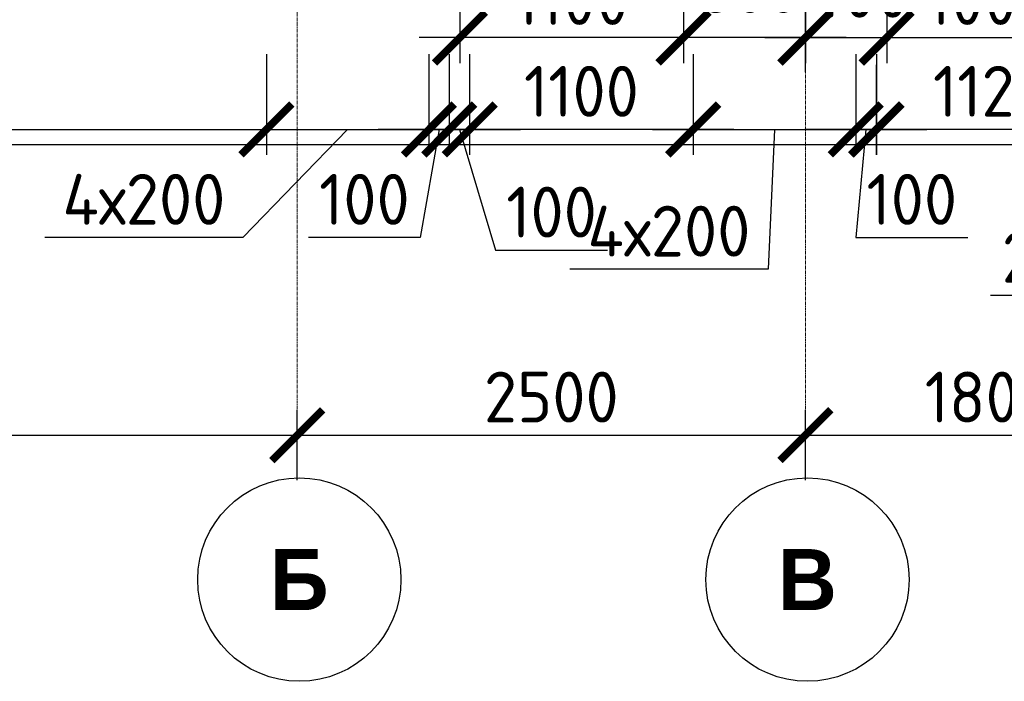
# Model space of a CAD drawing. Header units: millimetres. Extents: x 376598 to 1249954, y -318491 to -22134.
# Tile 211 of 256: x 586111 to 590956, y -35277 to -32024. Entities that reach past the tile are written whole.
import ezdxf

# ---------------------------------------------------------------- set-up
doc = ezdxf.new("R2010")
doc.units = ezdxf.units.MM
doc.linetypes.add('______5', pattern=[1100, 800, -100, 100, -100])
doc.linetypes.add('осевая', pattern=[50.8, 31.75, -6.35, 6.35, -6.35])
doc.layers.add('Оси', color=40, linetype='______5', lineweight=18)
doc.layers.add('РАЗМЕРЫ', color=1, linetype='Continuous', lineweight=9)
doc.layers.add('Размеры _поперечного армирования', color=7, linetype='Continuous')
doc.styles.add('Century Gothic', font='GOTHIC.TTF')
doc.styles.add('GOST-2.304_Type-B', font='GOST_Common.ttf')
doc.dimstyles.new('СПДС', dxfattribs={"dimscale": 100, "dimtxt": 2.5, "dimasz": 2.5, "dimexe": 1.25, "dimexo": 0, "dimtad": 1, "dimdec": 0, "dimtxsty": 'GOST-2.304_Type-B', "dimblk": 'ARCHTICK', "dimcen": 2.5, "dimdle": 2, "dimadec": 0, "dimazin": 2, "dimtfac": 0.75, "dimtdec": 0, "dimtmove": 1, "dimatfit": 3, "dimfxl": 1, "dimtolj": 1, "dimarcsym": 1})

# ---------------------------------------------------------------- blocks, each defined once
blk = doc.blocks.new('NSY101')
at = {"color": 0, "linetype": 'ByBlock', "lineweight": -2}
blk.add_circle((0, 0), 50, dxfattribs=at)
blk = doc.blocks.new('_ArchTick')
at = {"color": 0, "linetype": 'ByBlock', "const_width": 0.15}
blk.add_lwpolyline([(-0.5, -0.5), (0.5, 0.5)], dxfattribs=at)
blk = doc.blocks.new('*D1999')
at = {"layer": 'DEFPOINTS', "color": 0, "lineweight": 0, "transparency": 16777216}
for p in [(587476.9, -34067.2), (587476.9, -34067.2), (582576.9, -34250.4)]:
    blk.add_point(p, dxfattribs=at)
at = {"layer": 'РАЗМЕРЫ', "color": 0, "lineweight": -2, "transparency": 16777216}
for p, q in [((582576.9, -34250.4), (582576.9, -33942.2)), ((587476.9, -34067.2), (587476.9, -33942.2)), ((582376.9, -34067.2), (587676.9, -34067.2))]:
    blk.add_line(p, q, dxfattribs=at)
at = {"layer": 'РАЗМЕРЫ', "color": 0, "lineweight": -2, "transparency": 16777216, "xscale": 250, "yscale": 250, "zscale": 250, "rotation": 180}
blk.add_blockref('_ArchTick', (582576.9, -34067.2), dxfattribs=at)
at = {"layer": 'РАЗМЕРЫ', "color": 0, "lineweight": -2, "transparency": 16777216, "xscale": 250, "yscale": 250, "zscale": 250}
blk.add_blockref('_ArchTick', (587476.9, -34067.2), dxfattribs=at)
at = {"layer": 'РАЗМЕРЫ', "color": 0, "lineweight": 0, "transparency": 16777216, "insert": (585026.9, -33879.7), "char_height": 250, "attachment_point": 5, "style": 'GOST-2.304_Type-B'}
blk.add_mtext('\\A1;4900', dxfattribs=at)
blk = doc.blocks.new('*D2000')
at = {"layer": 'DEFPOINTS', "color": 0, "lineweight": 0, "transparency": 16777216}
for p in [(589976.9, -34067.2), (587476.9, -34288.1), (589976.9, -34288.1)]:
    blk.add_point(p, dxfattribs=at)
at = {"layer": 'РАЗМЕРЫ', "color": 0, "lineweight": -2, "transparency": 16777216}
for p, q in [((587476.9, -34288.1), (587476.9, -33942.2)), ((589976.9, -34288.1), (589976.9, -33942.2)), ((587276.9, -34067.2), (590176.9, -34067.2))]:
    blk.add_line(p, q, dxfattribs=at)
at = {"layer": 'РАЗМЕРЫ', "color": 0, "lineweight": -2, "transparency": 16777216, "xscale": 250, "yscale": 250, "zscale": 250, "rotation": 180}
blk.add_blockref('_ArchTick', (587476.9, -34067.2), dxfattribs=at)
at = {"layer": 'РАЗМЕРЫ', "color": 0, "lineweight": -2, "transparency": 16777216, "xscale": 250, "yscale": 250, "zscale": 250}
blk.add_blockref('_ArchTick', (589976.9, -34067.2), dxfattribs=at)
at = {"layer": 'РАЗМЕРЫ', "color": 0, "lineweight": 0, "transparency": 16777216, "insert": (588726.9, -33879.7), "char_height": 250, "attachment_point": 5, "style": 'GOST-2.304_Type-B'}
blk.add_mtext('\\A1;2500', dxfattribs=at)
blk = doc.blocks.new('*D2001')
at = {"layer": 'DEFPOINTS', "color": 0, "lineweight": 0, "transparency": 16777216}
for p in [(591776.9, -34067.2), (589976.9, -34288.1), (591776.9, -34288.1)]:
    blk.add_point(p, dxfattribs=at)
at = {"layer": 'РАЗМЕРЫ', "color": 0, "lineweight": -2, "transparency": 16777216}
for p, q in [((589976.9, -34288.1), (589976.9, -33942.2)), ((591776.9, -34288.1), (591776.9, -33942.2)), ((589776.9, -34067.2), (591976.9, -34067.2))]:
    blk.add_line(p, q, dxfattribs=at)
at = {"layer": 'РАЗМЕРЫ', "color": 0, "lineweight": -2, "transparency": 16777216, "xscale": 250, "yscale": 250, "zscale": 250, "rotation": 180}
blk.add_blockref('_ArchTick', (589976.9, -34067.2), dxfattribs=at)
at = {"layer": 'РАЗМЕРЫ', "color": 0, "lineweight": -2, "transparency": 16777216, "xscale": 250, "yscale": 250, "zscale": 250}
blk.add_blockref('_ArchTick', (591776.9, -34067.2), dxfattribs=at)
at = {"layer": 'РАЗМЕРЫ', "color": 0, "lineweight": 0, "transparency": 16777216, "insert": (590876.9, -33879.7), "char_height": 250, "attachment_point": 5, "style": 'GOST-2.304_Type-B'}
blk.add_mtext('\\A1;1800', dxfattribs=at)
blk = doc.blocks.new('*D2052')
at = {"layer": 'DEFPOINTS', "color": 0, "lineweight": 0, "transparency": 16777216}
for p in [(591447, -32194.2, -720), (591646.7, -32194.2, -720), (591447, -32563.8)]:
    blk.add_point(p, dxfattribs=at)
at = {"layer": 'РАЗМЕРЫ', "color": 0, "lineweight": -2, "transparency": 16777216}
for p, q in [((591447, -32194.2), (591447, -32688.8)), ((591646.7, -32194.2), (591646.7, -32688.8)), ((591846.7, -32563.8), (591247, -32563.8)), ((591546.8, -32563.8), (591487.9, -33380.3)), ((591487.9, -33380.3), (590887.9, -33380.3))]:
    blk.add_line(p, q, dxfattribs=at)
at = {"layer": 'РАЗМЕРЫ', "color": 0, "lineweight": -2, "transparency": 16777216, "xscale": 250, "yscale": 250, "zscale": 250, "rotation": 180}
blk.add_blockref('_ArchTick', (591447, -32563.8), dxfattribs=at)
at = {"layer": 'РАЗМЕРЫ', "color": 0, "lineweight": -2, "transparency": 16777216, "xscale": 250, "yscale": 250, "zscale": 250}
blk.add_blockref('_ArchTick', (591646.7, -32563.8), dxfattribs=at)
at = {"layer": 'РАЗМЕРЫ', "color": 0, "lineweight": 0, "transparency": 16777216, "insert": (591187.9, -33192.8), "char_height": 250, "attachment_point": 5, "style": 'GOST-2.304_Type-B'}
blk.add_mtext('\\A1;200', dxfattribs=at)
blk = doc.blocks.new('*D2053')
at = {"layer": 'DEFPOINTS', "color": 0, "lineweight": 0, "transparency": 16777216}
for p in [(590327, -32194.2, -720), (591447, -32194.2, -720), (590327, -32563.8)]:
    blk.add_point(p, dxfattribs=at)
at = {"layer": 'РАЗМЕРЫ', "color": 0, "lineweight": -2, "transparency": 16777216}
for p, q in [((590327, -32194.2), (590327, -32688.8)), ((591447, -32194.2), (591447, -32688.8)), ((591647, -32563.8), (590127, -32563.8))]:
    blk.add_line(p, q, dxfattribs=at)
at = {"layer": 'РАЗМЕРЫ', "color": 0, "lineweight": -2, "transparency": 16777216, "xscale": 250, "yscale": 250, "zscale": 250, "rotation": 180}
blk.add_blockref('_ArchTick', (590327, -32563.8), dxfattribs=at)
at = {"layer": 'РАЗМЕРЫ', "color": 0, "lineweight": -2, "transparency": 16777216, "xscale": 250, "yscale": 250, "zscale": 250}
blk.add_blockref('_ArchTick', (591447, -32563.8), dxfattribs=at)
at = {"layer": 'РАЗМЕРЫ', "color": 0, "lineweight": 0, "transparency": 16777216, "insert": (590887, -32376.3), "char_height": 250, "attachment_point": 5, "style": 'GOST-2.304_Type-B'}
blk.add_mtext('\\A1;1120', dxfattribs=at)
blk = doc.blocks.new('*D2054')
at = {"layer": 'DEFPOINTS', "color": 0, "lineweight": 0, "transparency": 16777216}
for p in [(588325, -32194.2, -720), (589424.9, -32194.2), (588325, -32563.8)]:
    blk.add_point(p, dxfattribs=at)
at = {"layer": 'РАЗМЕРЫ', "color": 0, "lineweight": -2, "transparency": 16777216}
for p, q in [((588325, -32194.2), (588325, -32688.8)), ((589424.9, -32194.2), (589424.9, -32688.8)), ((589624.9, -32563.8), (588125, -32563.8))]:
    blk.add_line(p, q, dxfattribs=at)
at = {"layer": 'РАЗМЕРЫ', "color": 0, "lineweight": -2, "transparency": 16777216, "xscale": 250, "yscale": 250, "zscale": 250, "rotation": 180}
blk.add_blockref('_ArchTick', (588325, -32563.8), dxfattribs=at)
at = {"layer": 'РАЗМЕРЫ', "color": 0, "lineweight": -2, "transparency": 16777216, "xscale": 250, "yscale": 250, "zscale": 250}
blk.add_blockref('_ArchTick', (589424.9, -32563.8), dxfattribs=at)
at = {"layer": 'РАЗМЕРЫ', "color": 0, "lineweight": 0, "transparency": 16777216, "insert": (588875, -32376.3), "char_height": 250, "attachment_point": 5, "style": 'GOST-2.304_Type-B'}
blk.add_mtext('\\A1;1100', dxfattribs=at)
blk = doc.blocks.new('*D2069')
at = {"layer": 'DEFPOINTS', "color": 0, "lineweight": 0, "transparency": 16777216}
for p in [(583525, -32194.2, -720), (587324.8, -32194.2), (587324.8, -32563.8)]:
    blk.add_point(p, dxfattribs=at)
at = {"layer": 'РАЗМЕРЫ', "color": 0, "lineweight": -2, "transparency": 16777216}
for p, q in [((583525, -32194.2), (583525, -32688.8)), ((587324.8, -32194.2), (587324.8, -32688.8)), ((583325, -32563.8), (587524.8, -32563.8))]:
    blk.add_line(p, q, dxfattribs=at)
at = {"layer": 'РАЗМЕРЫ', "color": 0, "lineweight": -2, "transparency": 16777216, "xscale": 250, "yscale": 250, "zscale": 250, "rotation": 180}
blk.add_blockref('_ArchTick', (583525, -32563.8), dxfattribs=at)
at = {"layer": 'РАЗМЕРЫ', "color": 0, "lineweight": -2, "transparency": 16777216, "xscale": 250, "yscale": 250, "zscale": 250}
blk.add_blockref('_ArchTick', (587324.8, -32563.8), dxfattribs=at)
at = {"layer": 'РАЗМЕРЫ', "color": 0, "lineweight": 0, "transparency": 16777216, "insert": (585424.9, -32376.3), "char_height": 250, "attachment_point": 5, "style": 'GOST-2.304_Type-B'}
blk.add_mtext('\\A1;19х200', dxfattribs=at)
blk = doc.blocks.new('*D2070')
at = {"layer": 'DEFPOINTS', "color": 0, "lineweight": 0, "transparency": 16777216}
for p in [(587324.8, -32194.2), (588124.8, -32194.2), (588124.8, -32563.8)]:
    blk.add_point(p, dxfattribs=at)
at = {"layer": 'РАЗМЕРЫ', "color": 0, "lineweight": -2, "transparency": 16777216}
for p, q in [((587324.8, -32194.2), (587324.8, -32688.8)), ((588124.8, -32194.2), (588124.8, -32688.8)), ((587124.8, -32563.8), (588324.8, -32563.8)), ((587724.8, -32563.8), (587209.9, -33095)), ((587209.9, -33095), (586234.9, -33095))]:
    blk.add_line(p, q, dxfattribs=at)
at = {"layer": 'РАЗМЕРЫ', "color": 0, "lineweight": -2, "transparency": 16777216, "xscale": 250, "yscale": 250, "zscale": 250, "rotation": 180}
blk.add_blockref('_ArchTick', (587324.8, -32563.8), dxfattribs=at)
at = {"layer": 'РАЗМЕРЫ', "color": 0, "lineweight": -2, "transparency": 16777216, "xscale": 250, "yscale": 250, "zscale": 250}
blk.add_blockref('_ArchTick', (588124.8, -32563.8), dxfattribs=at)
at = {"layer": 'РАЗМЕРЫ', "color": 0, "lineweight": 0, "transparency": 16777216, "insert": (586722.4, -32907.5), "char_height": 250, "attachment_point": 5, "style": 'GOST-2.304_Type-B'}
blk.add_mtext('\\A1;4х200', dxfattribs=at)
blk = doc.blocks.new('*D2071')
at = {"layer": 'DEFPOINTS', "color": 0, "lineweight": 0, "transparency": 16777216}
for p in [(588224.8, -32194.2), (588325, -32244.4), (588325, -32563.8)]:
    blk.add_point(p, dxfattribs=at)
at = {"layer": 'РАЗМЕРЫ', "color": 0, "lineweight": -2, "transparency": 16777216}
for p, q in [((588224.8, -32194.2), (588224.8, -32688.8)), ((588325, -32244.4), (588325, -32688.8)), ((588224.8, -32563.8), (587974.8, -32563.8)), ((588224.8, -32563.8), (588325, -32563.8)), ((588224.8, -32563.8), (588325, -32563.8)), ((588274.9, -32563.8), (588453, -33157.5)), ((588325, -32563.8), (588575, -32563.8)), ((588453, -33157.5), (589003, -33157.5))]:
    blk.add_line(p, q, dxfattribs=at)
at = {"layer": 'РАЗМЕРЫ', "color": 0, "lineweight": -2, "transparency": 16777216, "xscale": 250, "yscale": 250, "zscale": 250}
blk.add_blockref('_ArchTick', (588224.8, -32563.8), dxfattribs=at)
at = {"layer": 'РАЗМЕРЫ', "color": 0, "lineweight": -2, "transparency": 16777216, "xscale": 250, "yscale": 250, "zscale": 250, "rotation": 180}
blk.add_blockref('_ArchTick', (588325, -32563.8), dxfattribs=at)
at = {"layer": 'РАЗМЕРЫ', "color": 0, "lineweight": 0, "transparency": 16777216, "insert": (588728, -32970), "char_height": 250, "attachment_point": 5, "style": 'GOST-2.304_Type-B'}
blk.add_mtext('\\A1;100', dxfattribs=at)
blk = doc.blocks.new('*D2072')
at = {"layer": 'DEFPOINTS', "color": 0, "lineweight": 0, "transparency": 16777216}
for p in [(588124.8, -32194.2), (588224.8, -32315), (588224.8, -32563.8)]:
    blk.add_point(p, dxfattribs=at)
at = {"layer": 'РАЗМЕРЫ', "color": 0, "lineweight": -2, "transparency": 16777216}
for p, q in [((588124.8, -32194.2), (588124.8, -32688.8)), ((588224.8, -32315), (588224.8, -32688.8)), ((588124.8, -32563.8), (587874.8, -32563.8)), ((588174.8, -32563.8), (588082.2, -33095)), ((588124.8, -32563.8), (588224.8, -32563.8)), ((588124.8, -32563.8), (588224.8, -32563.8)), ((588224.8, -32563.8), (588474.8, -32563.8)), ((588082.2, -33095), (587532.2, -33095))]:
    blk.add_line(p, q, dxfattribs=at)
at = {"layer": 'РАЗМЕРЫ', "color": 0, "lineweight": -2, "transparency": 16777216, "xscale": 250, "yscale": 250, "zscale": 250}
blk.add_blockref('_ArchTick', (588124.8, -32563.8), dxfattribs=at)
at = {"layer": 'РАЗМЕРЫ', "color": 0, "lineweight": -2, "transparency": 16777216, "xscale": 250, "yscale": 250, "zscale": 250, "rotation": 180}
blk.add_blockref('_ArchTick', (588224.8, -32563.8), dxfattribs=at)
at = {"layer": 'РАЗМЕРЫ', "color": 0, "lineweight": 0, "transparency": 16777216, "insert": (587807.2, -32907.5), "char_height": 250, "attachment_point": 5, "style": 'GOST-2.304_Type-B'}
blk.add_mtext('\\A1;100', dxfattribs=at)
blk = doc.blocks.new('*D2073')
at = {"layer": 'DEFPOINTS', "color": 0, "lineweight": 0, "transparency": 16777216}
for p in [(589424.9, -32194.2), (590224.9, -32194.2), (590224.9, -32563.8)]:
    blk.add_point(p, dxfattribs=at)
at = {"layer": 'РАЗМЕРЫ', "color": 0, "lineweight": -2, "transparency": 16777216}
for p, q in [((589424.9, -32194.2), (589424.9, -32688.8)), ((590224.9, -32194.2), (590224.9, -32688.8)), ((589224.9, -32563.8), (590424.9, -32563.8)), ((589824.9, -32563.8), (589793.1, -33251.3)), ((589793.1, -33251.3), (588818.1, -33251.3))]:
    blk.add_line(p, q, dxfattribs=at)
at = {"layer": 'РАЗМЕРЫ', "color": 0, "lineweight": -2, "transparency": 16777216, "xscale": 250, "yscale": 250, "zscale": 250, "rotation": 180}
blk.add_blockref('_ArchTick', (589424.9, -32563.8), dxfattribs=at)
at = {"layer": 'РАЗМЕРЫ', "color": 0, "lineweight": -2, "transparency": 16777216, "xscale": 250, "yscale": 250, "zscale": 250}
blk.add_blockref('_ArchTick', (590224.9, -32563.8), dxfattribs=at)
at = {"layer": 'РАЗМЕРЫ', "color": 0, "lineweight": 0, "transparency": 16777216, "insert": (589305.6, -33063.8), "char_height": 250, "attachment_point": 5, "style": 'GOST-2.304_Type-B'}
blk.add_mtext('\\A1;4х200', dxfattribs=at)
blk = doc.blocks.new('*D2074')
at = {"layer": 'DEFPOINTS', "color": 0, "lineweight": 0, "transparency": 16777216}
for p in [(590224.9, -32194.2), (590325, -32245.6), (590325, -32563.8)]:
    blk.add_point(p, dxfattribs=at)
at = {"layer": 'РАЗМЕРЫ', "color": 0, "lineweight": -2, "transparency": 16777216}
for p, q in [((590224.9, -32194.2), (590224.9, -32688.8)), ((590325, -32245.6), (590325, -32688.8)), ((590224.9, -32563.8), (589974.9, -32563.8)), ((590224.9, -32563.8), (590325, -32563.8)), ((590224.9, -32563.8), (590325, -32563.8)), ((590275, -32563.8), (590225.5, -33095)), ((590325, -32563.8), (590575, -32563.8)), ((590225.5, -33095), (590775.5, -33095))]:
    blk.add_line(p, q, dxfattribs=at)
at = {"layer": 'РАЗМЕРЫ', "color": 0, "lineweight": -2, "transparency": 16777216, "xscale": 250, "yscale": 250, "zscale": 250}
blk.add_blockref('_ArchTick', (590224.9, -32563.8), dxfattribs=at)
at = {"layer": 'РАЗМЕРЫ', "color": 0, "lineweight": -2, "transparency": 16777216, "xscale": 250, "yscale": 250, "zscale": 250, "rotation": 180}
blk.add_blockref('_ArchTick', (590325, -32563.8), dxfattribs=at)
at = {"layer": 'РАЗМЕРЫ', "color": 0, "lineweight": 0, "transparency": 16777216, "insert": (590500.5, -32907.5), "char_height": 250, "attachment_point": 5, "style": 'GOST-2.304_Type-B'}
blk.add_mtext('\\A1;100', dxfattribs=at)
blk = doc.blocks.new('*D2572')
at = {"layer": 'DEFPOINTS', "color": 0, "lineweight": 0, "transparency": 16777216}
for p in [(589376.9, -31739.5), (589376.9, -32112.1), (589976.9, -32282.9)]:
    blk.add_point(p, dxfattribs=at)
at = {"layer": 'Размеры _поперечного армирования', "color": 0, "lineweight": -2, "transparency": 16777216}
for p, q in [((589376.9, -31739.5), (589376.9, -32237.1)), ((589976.9, -32282.9), (589976.9, -31987.1)), ((590176.9, -32112.1), (589176.9, -32112.1))]:
    blk.add_line(p, q, dxfattribs=at)
at = {"layer": 'Размеры _поперечного армирования', "color": 0, "lineweight": -2, "transparency": 16777216, "xscale": 250, "yscale": 250, "zscale": 250, "rotation": 180}
blk.add_blockref('_ArchTick', (589376.9, -32112.1), dxfattribs=at)
at = {"layer": 'Размеры _поперечного армирования', "color": 0, "lineweight": -2, "transparency": 16777216, "xscale": 250, "yscale": 250, "zscale": 250}
blk.add_blockref('_ArchTick', (589976.9, -32112.1), dxfattribs=at)
at = {"layer": 'Размеры _поперечного армирования', "color": 0, "transparency": 16777216, "insert": (589699.9, -31866.2), "char_height": 250, "attachment_point": 5, "style": 'GOST-2.304_Type-B'}
blk.add_mtext('\\A1;600', dxfattribs=at)
blk = doc.blocks.new('*D2573')
at = {"layer": 'DEFPOINTS', "color": 0, "lineweight": 0, "transparency": 16777216}
for p in [(588276.9, -31739.5), (589376.9, -31843.8), (588276.9, -32112.1)]:
    blk.add_point(p, dxfattribs=at)
at = {"layer": 'Размеры _поперечного армирования', "color": 0, "lineweight": -2, "transparency": 16777216}
for p, q in [((588276.9, -31739.5), (588276.9, -32237.1)), ((589376.9, -31843.8), (589376.9, -32237.1)), ((589576.9, -32112.1), (588076.9, -32112.1))]:
    blk.add_line(p, q, dxfattribs=at)
at = {"layer": 'Размеры _поперечного армирования', "color": 0, "lineweight": -2, "transparency": 16777216, "xscale": 250, "yscale": 250, "zscale": 250, "rotation": 180}
blk.add_blockref('_ArchTick', (588276.9, -32112.1), dxfattribs=at)
at = {"layer": 'Размеры _поперечного армирования', "color": 0, "lineweight": -2, "transparency": 16777216, "xscale": 250, "yscale": 250, "zscale": 250}
blk.add_blockref('_ArchTick', (589376.9, -32112.1), dxfattribs=at)
at = {"layer": 'Размеры _поперечного армирования', "color": 0, "transparency": 16777216, "insert": (588826.9, -31924.6), "char_height": 250, "attachment_point": 5, "style": 'GOST-2.304_Type-B'}
blk.add_mtext('\\A1;1100', dxfattribs=at)
blk = doc.blocks.new('*D2574')
at = {"layer": 'DEFPOINTS', "color": 0, "lineweight": 0, "transparency": 16777216}
for p in [(590376.9, -31739.5), (589976.9, -31862.1), (590376.9, -32112.1)]:
    blk.add_point(p, dxfattribs=at)
at = {"layer": 'Размеры _поперечного армирования', "color": 0, "lineweight": -2, "transparency": 16777216}
for p, q in [((590376.9, -31739.5), (590376.9, -32237.1)), ((589976.9, -31862.1), (589976.9, -32237.1)), ((589776.9, -32112.1), (590576.9, -32112.1))]:
    blk.add_line(p, q, dxfattribs=at)
at = {"layer": 'Размеры _поперечного армирования', "color": 0, "lineweight": -2, "transparency": 16777216, "xscale": 250, "yscale": 250, "zscale": 250, "rotation": 180}
blk.add_blockref('_ArchTick', (589976.9, -32112.1), dxfattribs=at)
at = {"layer": 'Размеры _поперечного армирования', "color": 0, "lineweight": -2, "transparency": 16777216, "xscale": 250, "yscale": 250, "zscale": 250}
blk.add_blockref('_ArchTick', (590376.9, -32112.1), dxfattribs=at)
at = {"layer": 'Размеры _поперечного армирования', "color": 0, "transparency": 16777216, "insert": (590235.1, -31888.9), "char_height": 250, "attachment_point": 5, "style": 'GOST-2.304_Type-B'}
blk.add_mtext('\\A1;400', dxfattribs=at)
blk = doc.blocks.new('*D2575')
at = {"layer": 'DEFPOINTS', "color": 0, "lineweight": 0, "transparency": 16777216}
for p in [(590376.9, -31739.5), (591376.9, -31739.5), (591376.9, -32112.1)]:
    blk.add_point(p, dxfattribs=at)
at = {"layer": 'Размеры _поперечного армирования', "color": 0, "lineweight": -2, "transparency": 16777216}
for p, q in [((590376.9, -31739.5), (590376.9, -32237.1)), ((591376.9, -31739.5), (591376.9, -32237.1)), ((590176.9, -32112.1), (591576.9, -32112.1))]:
    blk.add_line(p, q, dxfattribs=at)
at = {"layer": 'Размеры _поперечного армирования', "color": 0, "lineweight": -2, "transparency": 16777216, "xscale": 250, "yscale": 250, "zscale": 250, "rotation": 180}
blk.add_blockref('_ArchTick', (590376.9, -32112.1), dxfattribs=at)
at = {"layer": 'Размеры _поперечного армирования', "color": 0, "lineweight": -2, "transparency": 16777216, "xscale": 250, "yscale": 250, "zscale": 250}
blk.add_blockref('_ArchTick', (591376.9, -32112.1), dxfattribs=at)
at = {"layer": 'Размеры _поперечного армирования', "color": 0, "transparency": 16777216, "insert": (590876.9, -31924.6), "char_height": 250, "attachment_point": 5, "style": 'GOST-2.304_Type-B'}
blk.add_mtext('\\A1;1000', dxfattribs=at)

msp = doc.modelspace()

# ---------------------------------------------------------------- linework, layer by layer
at = {"color": 7, "linetype": 'Continuous', "lineweight": 25, "transparency": 33554687}
msp.add_line((603326.9, -32639.5), (580280.2, -32639.5), dxfattribs=at)
at = {"layer": 'Оси', "color": 16, "linetype": 'осевая', "lineweight": 0, "ltscale": 0.5, "transparency": 33554687}
for p, q in [((587476.9, -28358.9), (587476.9, -34183.6)), ((589976.9, -28358.9), (589976.9, -34183.6))]:
    msp.add_line(p, q, dxfattribs=at)

# ---------------------------------------------------------------- block references
at = {"layer": 'Оси', "color": 16, "linetype": 'Continuous', "lineweight": 25, "transparency": 33554687, "xscale": 9.999999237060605, "yscale": 9.999999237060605, "zscale": 9.999999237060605, "rotation": 270}
for p in [(587487, -34777.3), (589987, -34777.3)]:
    msp.add_blockref('NSY101', p, dxfattribs=at)

# ---------------------------------------------------------------- texts
at = {"layer": 'Оси', "color": 16, "linetype": 'Continuous', "lineweight": 25, "transparency": 33554687, "char_height": 300, "width": 390, "attachment_point": 5, "style": 'Century Gothic'}
for s, insert in [('\\A1;{\\fCentury Gothic|i0|b1;\\H300.000000;\\W1.000000;\\C16;Б}\\P', (587487, -34777.3)), ('\\A1;{\\fCentury Gothic|i0|b1;\\H300.000000;\\W1.000000;\\C16;В}\\P', (589987, -34777.3))]:
    msp.add_mtext(s, dxfattribs=dict(at, insert=insert))

# ---------------------------------------------------------------- dimensions: what is measured, and where the dimension line sits
at = {"layer": 'РАЗМЕРЫ', "color": 1, "lineweight": 0}
dim = msp.add_linear_dim(base=(587324.8, -32563.8), p1=(583525, -32194.2, -720), p2=(587324.8, -32194.2), text='19х200', dimstyle='СПДС', dxfattribs=at)
dim.commit()
dim.dimension.update_dxf_attribs({"geometry": '*D2069', "text_midpoint": (585424.9, -32376.3)})
for base, p1, p2, picture, middle in [((588124.8, -32563.8), (587324.8, -32194.2), (588124.8, -32194.2), '*D2070', (587147.4, -33095)), ((590224.9, -32563.8), (589424.9, -32194.2), (590224.9, -32194.2), '*D2073', (589730.6, -33251.3))]:
    dim = msp.add_linear_dim(base=base, p1=p1, p2=p2, text='4х200', dimstyle='СПДС', dxfattribs=at)
    dim.commit()
    dim.dimension.update_dxf_attribs({"geometry": picture, "text_midpoint": middle, "dimtype": 160})
for base, p1, p2, picture, middle in [((588224.8, -32563.8), (588124.8, -32194.2), (588224.8, -32315), '*D2072', (588019.7, -33095)), ((590325, -32563.8), (590224.9, -32194.2), (590325, -32245.6), '*D2074', (590288, -33095)), ((591447, -32563.8), (591646.7, -32194.2, -720), (591447, -32194.2, -720), '*D2052', (591425.4, -33380.3))]:
    dim = msp.add_linear_dim(base=base, p1=p1, p2=p2, dimstyle='СПДС', dxfattribs=at)
    dim.commit()
    dim.dimension.update_dxf_attribs({"geometry": picture, "text_midpoint": middle, "dimtype": 160})
for base, p1, p2, picture, middle in [((588325, -32563.8), (588224.8, -32194.2), (588325, -32244.4), '*D2071', (588515.5, -32970)), ((588325, -32563.8), (589424.9, -32194.2), (588325, -32194.2, -720), '*D2054', (588875, -32376.3)), ((590327, -32563.8), (591447, -32194.2, -720), (590327, -32194.2, -720), '*D2053', (590887, -32376.3)), ((587476.9, -34067.2), (582576.9, -34250.4), (587476.9, -34067.2), '*D1999', (585026.9, -33879.7)), ((589976.9, -34067.2), (587476.9, -34288.1), (589976.9, -34288.1), '*D2000', (588726.9, -33879.7)), ((591776.9, -34067.2), (589976.9, -34288.1), (591776.9, -34288.1), '*D2001', (590876.9, -33879.7))]:
    dim = msp.add_linear_dim(base=base, p1=p1, p2=p2, dimstyle='СПДС', dxfattribs=at)
    dim.commit()
    dim.dimension.update_dxf_attribs({"geometry": picture, "text_midpoint": middle})
at = {"layer": 'Размеры _поперечного армирования', "color": 4}
for base, p1, p2, picture, middle in [((589376.9, -32112.1), (589976.9, -32282.9), (589376.9, -31739.5), '*D2572', (589699.9, -32053.7)), ((590376.9, -32112.1), (589976.9, -31862.1), (590376.9, -31739.5), '*D2574', (590235.1, -32076.4))]:
    dim = msp.add_linear_dim(base=base, p1=p1, p2=p2, dimstyle='СПДС', dxfattribs=at)
    dim.commit()
    dim.dimension.update_dxf_attribs({"geometry": picture, "text_midpoint": middle, "dimtype": 160})
for base, p1, p2, picture, middle in [((588276.9, -32112.1), (589376.9, -31843.8), (588276.9, -31739.5), '*D2573', (588826.9, -31924.6)), ((591376.9, -32112.1), (590376.9, -31739.5), (591376.9, -31739.5), '*D2575', (590876.9, -31924.6))]:
    dim = msp.add_linear_dim(base=base, p1=p1, p2=p2, dimstyle='СПДС', dxfattribs=at)
    dim.commit()
    dim.dimension.update_dxf_attribs({"geometry": picture, "text_midpoint": middle})

doc.saveas('drawing.dxf')
